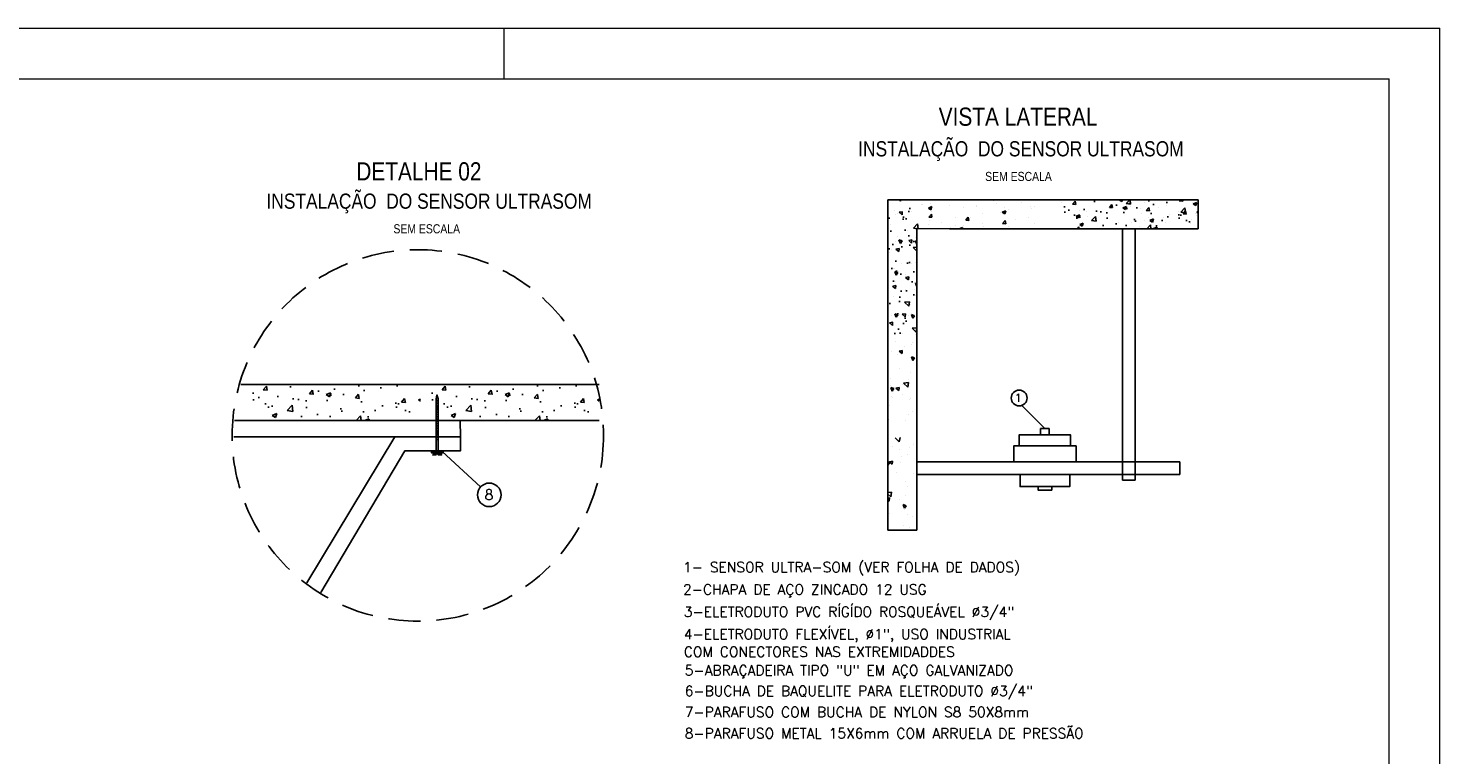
# Model space of a CAD drawing. Header units: millimetres. Extents: x 231 to 651, y 33 to 330.
# Tile 3 of 3: x 372 to 651, y 187 to 330. Entities that reach past the tile are written whole.
import ezdxf

# ---------------------------------------------------------------- set-up
doc = ezdxf.new("R2010")
doc.units = ezdxf.units.MM
doc.linetypes.add('HIDDEN', pattern=[9.525, 6.35, -3.175])
doc.layers.add('M_EXT_02', color=2, linetype='Continuous')
doc.layers.add('TEXTO PROJ', color=2, linetype='Continuous')
doc.layers.add('PADRÃO', color=7, linetype='Continuous', lineweight=9)
doc.styles.add('ARIAL', font='ARIALN.TTF')
doc.styles.add('ROMANS', font='ROMANS.SHX')

msp = doc.modelspace()

# ---------------------------------------------------------------- hatches: boundary and pattern name
h = msp.add_hatch()
h.set_pattern_fill('AR-CONC', color=256, scale=0.04, angle=90, style=0)
h.set_pattern_definition([(140, (852.132, -402.529), (0.637563, 7.287384), [0.762, -8.382]), (85, (852.132, -402.529), (-7.64226, -1.40971), [0.6096, -6.7056]), (190.451, (852.185, -401.922), (-7.004665, 5.8777), [0.6476, -7.1236]), (136.1842, (850.1, -402.529), (1.68169, 10.84316), [1.143, -12.573]), (186.6356, (850.24, -401.625), (-9.89702, 9.49617), [0.9714, -10.6854]), (81.184, (850.1, -402.529), (-9.897, 9.49618), [0.9144, -10.0584]), (111, (850.608, -401.513), (4.09062, 6.064593), [0.762, -8.382]), (56, (850.608, -401.513), (-7.367516, 2.47208), [0.6096, -6.7056]), (161.4514, (850.949, -401.0076), (-3.27691, 8.536656), [0.6476, -7.1236]), (127.5, (852.132, -402.529), (-3.3822, 0.123544), [0, -6.624318, 0, -6.807197, 0, -6.730997]), (97.5, (852.132, -402.529), (-4.007221, 2.672786), [0, -3.881119, 0, -6.471918, 0, -2.5654]), (57.5, (852.132, -404.7947), (0.22915, 5.423622), [0, -2.54, 0, -7.924797, 0, -10.515596]), (47.5, (852.132, -405.8107), (-1.01706, 5.925165), [0, -3.302, 0, -5.262878, 0, -7.467597])])
h.paths.add_polyline_path([(541.81, 296.56), (541.81, 269.4), (547.54, 269.4), (547.54, 296.56)])
h = msp.add_hatch()
h.set_pattern_fill('AR-CONC', color=256, scale=0.04, style=0)
h.set_pattern_definition([(50, (-95.916, -13.7664), (7.287384, -0.637563), [0.762, -8.382]), (355, (-95.916, -13.766), (-1.40971, 7.64226), [0.6096, -6.7056]), (100.451, (-95.3086, -13.8195), (5.8777, 7.004665), [0.6476, -7.1236]), (46.1842, (-95.916, -11.734), (10.84316, -1.68169), [1.143, -12.573]), (96.6356, (-95.012, -11.875), (9.49617, 9.89702), [0.9714, -10.6854]), (351.184, (-95.916, -11.734), (9.49618, 9.897), [0.9144, -10.0584]), (21, (-94.9, -12.2424), (6.064593, -4.09062), [0.762, -8.382]), (326, (-94.9, -12.242), (2.47208, 7.367516), [0.6096, -6.7056]), (71.4514, (-94.3945, -12.583), (8.536656, 3.27691), [0.6476, -7.1236]), (37.5, (-95.9159, -13.7664), (0.123544, 3.3822), [0, -6.624318, 0, -6.807197, 0, -6.730997]), (7.5, (-95.916, -13.7664), (2.672786, 4.007221), [0, -3.881119, 0, -6.471918, 0, -2.5654]), (327.5, (-98.1815, -13.7664), (5.423622, -0.22915), [0, -2.54, 0, -7.924797, 0, -10.515596]), (317.5, (-99.1975, -13.7664), (5.925165, 1.01706), [0, -3.302, 0, -5.262878, 0, -7.467597])])
h.paths.add_polyline_path([(603.17, 296.56), (576.02, 296.56), (576.02, 290.82), (603.17, 290.82)])
h = msp.add_hatch()
h.set_pattern_fill('AR-CONC', color=256, scale=0.05, angle=360, style=0)
h.set_pattern_definition([(50, (-424.473, -127.862), (9.10923, -0.796954), [0.9525, -10.4775]), (355, (-424.473, -127.862), (-1.76214, 9.55283), [0.762, -8.382]), (100.451, (-423.714, -127.929), (7.34712, 8.75583), [0.8095, -8.9045]), (46.1842, (-424.473, -125.322), (13.55395, -2.10212), [1.42875, -15.71624]), (96.6356, (-423.344, -125.497), (11.8702, 12.37127), [1.21425, -13.35675]), (351.184, (-424.473, -125.322), (11.87023, 12.37125), [1.143, -12.573]), (21, (-423.203, -125.957), (7.58074, -5.113274), [0.9525, -10.4775]), (326, (-423.203, -125.957), (3.0901, 9.209395), [0.762, -8.382]), (71.4514, (-422.571, -126.383), (10.67082, 4.09614), [0.8095, -8.9045]), (37.5, (-424.473, -127.8622), (0.15443, 4.22775), [0, -8.280397, 0, -8.508997, 0, -8.413747]), (7.5, (-424.473, -127.862), (3.340982, 5.009027), [0, -4.851398, 0, -8.089897, 0, -3.20675]), (327.5, (-427.3052, -127.8622), (6.779527, -0.286437), [0, -3.175, 0, -9.905996, 0, -13.144495]), (317.5, (-428.575, -127.862), (7.406456, 1.271324), [0, -4.1275, 0, -6.578598, 0, -9.334497])])
h.paths.add_polyline_path([(449.38, 260.04), (415.44, 260.04), (415.44, 252.87), (449.38, 252.87)])
h = msp.add_hatch()
h.set_pattern_fill('AR-CONC', color=256, scale=0.05, angle=360, style=0)
h.set_pattern_definition([(50, (-389.116, -127.862), (9.10923, -0.796954), [0.9525, -10.4775]), (355, (-389.116, -127.862), (-1.76214, 9.55283), [0.762, -8.382]), (100.451, (-388.357, -127.929), (7.34712, 8.75583), [0.8095, -8.9045]), (46.1842, (-389.116, -125.322), (13.55395, -2.10212), [1.42875, -15.71624]), (96.6356, (-387.987, -125.497), (11.8702, 12.37127), [1.21425, -13.35675]), (351.184, (-389.116, -125.322), (11.87023, 12.37125), [1.143, -12.573]), (21, (-387.846, -125.957), (7.58074, -5.113274), [0.9525, -10.4775]), (326, (-387.846, -125.957), (3.0901, 9.209395), [0.762, -8.382]), (71.4514, (-387.214, -126.383), (10.67082, 4.09614), [0.8095, -8.9045]), (37.5, (-389.116, -127.8622), (0.15443, 4.22775), [0, -8.280397, 0, -8.508997, 0, -8.413747]), (7.5, (-389.116, -127.862), (3.340982, 5.009027), [0, -4.851398, 0, -8.089897, 0, -3.20675]), (327.5, (-391.9482, -127.8622), (6.779527, -0.286437), [0, -3.175, 0, -9.905996, 0, -13.144495]), (317.5, (-393.218, -127.862), (7.406456, 1.271324), [0, -4.1275, 0, -6.578598, 0, -9.334497])])
h.paths.add_polyline_path([(484.74, 260.04), (450.8, 260.04), (450.8, 252.87), (484.74, 252.87)])
h = msp.add_hatch()
h.set_pattern_fill('ANSI31', color=256, scale=0.1, angle=450, style=0)
h.set_pattern_definition([(45, (-212.67506, -1407.17524), (0.22450632, -0.22450632), [])])
h.paths.add_polyline_path([(452.88, 250.92), (452.88, 248.88), (452.48, 248.88), (452.48, 250.92)])
h.paths.add_polyline_path([(452.88, 257.17), (452.88, 250.92), (452.48, 250.92), (452.48, 257.17)])

# ---------------------------------------------------------------- linework, layer by layer
for p, q in [((541.81, 231.24), (541.81, 296.56)), ((547.54, 296.56), (603.17, 296.56)), ((550.24, 295.82), (550.24, 295.82)), ((555.38, 296.47), (555.38, 296.47)), ((557.28, 296.55), (557.28, 296.55)), ((562.7, 296.32), (562.7, 296.32)), ((563.22, 295.89), (563.22, 295.89)), ((568.13, 296.09), (568.13, 296.09)), ((576.15, 295.97), (576.15, 295.97)), ((587.55, 296.56), (588.06, 296.22)), ((588.06, 296.22), (588.17, 296.56)), ((588.89, 295.79), (589.63, 296.56)), ((589.79, 295.65), (589.69, 296.56)), ((592.58, 296.1), (592.58, 296.1)), ((595.13, 296.44), (595.13, 296.44)), ((596.93, 296.56), (596.93, 296.64)), ((599.52, 296.31), (600.13, 296.26)), ((599.53, 296.31), (599.73, 296.56)), ((600.13, 296.25), (600.08, 296.56)), ((602, 296.08), (602, 296.08)), ((602.16, 295.74), (602.87, 296.02)), ((602.66, 295.4), (602.87, 296.02)), ((543.15, 294.36), (543.15, 294.36)), ((543.25, 293.56), (543.25, 293.56)), ((543.64, 293.75), (543.64, 293.75)), ((546.54, 294.24), (546.54, 294.24)), ((548.43, 295.63), (548.43, 295.63)), ((548.57, 295.64), (548.57, 295.64)), ((549.82, 294.91), (550.53, 295.18)), ((549.82, 294.91), (550.32, 294.57)), ((549.92, 293.13), (550.41, 293.72)), ((549.92, 293.13), (550.53, 293.08)), ((550.32, 294.57), (550.53, 295.18)), ((550.41, 294.2), (550.41, 294.2)), ((550.53, 293.07), (550.41, 293.71)), ((554, 295.41), (554, 295.41)), ((555.25, 293.08), (555.25, 293.08)), ((556.83, 295.05), (556.83, 295.05)), ((557.21, 292.49), (557.7, 293.08)), ((557.82, 292.44), (557.7, 293.07)), ((558.23, 293.09), (558.23, 293.09)), ((559.37, 295.38), (559.37, 295.38)), ((559.42, 295.18), (559.42, 295.18)), ((560.53, 293.85), (560.53, 293.85)), ((564.16, 294.1), (564.16, 294.1)), ((564.42, 294.09), (565.13, 294.37)), ((564.42, 294.09), (564.92, 293.75)), ((564.84, 294.96), (564.84, 294.96)), ((564.92, 293.75), (565.13, 294.37)), ((565.75, 294.56), (565.75, 294.56)), ((569.51, 293.06), (569.51, 293.06)), ((570.08, 295.12), (570.08, 295.12)), ((570.27, 294.73), (570.27, 294.73)), ((570.88, 295.21), (570.88, 295.21)), ((578.97, 295.63), (578.97, 295.63)), ((579.02, 293.28), (579.73, 293.55)), ((579.02, 293.28), (579.52, 292.94)), ((579.52, 292.94), (579.73, 293.55)), ((579.77, 294.41), (579.77, 294.41)), ((581.12, 294.27), (581.12, 294.27)), ((581.25, 293.31), (581.25, 293.31)), ((587.03, 295.47), (587.03, 295.47)), ((588.26, 294.93), (588.98, 295.2)), ((588.26, 294.93), (588.77, 294.59)), ((588.45, 294.03), (588.45, 294.03)), ((588.77, 294.59), (588.98, 295.2)), ((588.89, 295.79), (589.79, 295.65)), ((589.01, 294.83), (589.01, 294.83)), ((589.82, 295.17), (589.82, 295.17)), ((591.66, 294.72), (591.66, 294.72)), ((591.96, 293.81), (591.96, 293.81)), ((593.36, 293.13), (593.36, 293.13)), ((595.24, 294.94), (595.24, 294.94)), ((596.87, 295.43), (596.87, 295.43)), ((597.39, 293.58), (597.39, 293.58)), ((599.29, 294.14), (599.29, 294.14)), ((599.73, 294.11), (600.53, 294.93)), ((599.73, 294.11), (600.64, 293.97)), ((600.64, 293.97), (600.53, 294.93)), ((600.67, 294.72), (600.67, 294.72)), ((602.16, 295.74), (602.66, 295.4)), ((602.72, 293.78), (602.72, 293.78)), ((602.81, 293.35), (602.81, 293.35)), ((542.28, 291.61), (542.28, 291.61)), ((545.3, 292.99), (545.3, 292.99)), ((545.64, 290.45), (545.64, 290.45)), ((546.86, 290.94), (547.66, 291.76)), ((546.87, 290.94), (547.61, 290.82)), ((547.54, 277.46), (547.54, 290.83)), ((547.54, 231.24), (547.54, 290.83)), ((547.54, 290.83), (603.17, 290.82)), ((547.77, 290.82), (547.66, 291.76)), ((549.83, 291.61), (549.83, 291.61)), ((550.12, 292.43), (550.12, 292.43)), ((552.31, 292.07), (552.31, 292.07)), ((553.98, 290.82), (603.17, 290.82)), ((554.16, 291.04), (554.16, 291.04)), ((555.26, 291.38), (555.26, 291.38)), ((555.89, 290.82), (556.59, 291.09)), ((556.5, 290.82), (556.59, 291.09)), ((556.7, 291.38), (556.7, 291.38)), ((557.21, 292.49), (557.82, 292.44)), ((560.55, 291.88), (560.55, 291.88)), ((560.68, 291.16), (560.68, 291.16)), ((564.5, 291.86), (564.99, 292.44)), ((564.5, 291.86), (565.1, 291.8)), ((565.11, 291.8), (564.99, 292.44)), ((565.62, 291.18), (565.62, 291.18)), ((566.1, 290.93), (566.1, 290.93)), ((566.97, 292.73), (566.97, 292.73)), ((570.75, 291.83), (570.75, 291.83)), ((579.27, 290.82), (579.56, 291.17)), ((579.63, 290.82), (579.56, 291.16)), ((586.9, 291.79), (586.9, 291.79)), ((587.44, 292.11), (587.44, 292.11)), ((588.18, 241.12), (588.18, 290.82)), ((588.89, 291.45), (588.89, 291.45)), ((589.91, 292.09), (589.91, 292.09)), ((590.68, 290.82), (590.68, 241.11)), ((591.53, 291.34), (591.53, 291.34)), ((592.45, 292.43), (592.45, 292.43)), ((593.62, 292.47), (594.33, 292.74)), ((593.62, 292.47), (594.12, 292.13)), ((594.12, 292.13), (594.33, 292.74)), ((595.8, 290.9), (595.8, 290.9)), ((596.3, 292.94), (596.3, 292.94)), ((596.75, 292.05), (596.75, 292.05)), ((601.72, 291.91), (601.72, 291.91)), ((601.88, 292.7), (601.88, 292.7)), ((543.41, 288.33), (543.41, 288.33)), ((543.8, 289.23), (543.8, 289.23)), ((544.27, 287.9), (544, 288.61)), ((544.61, 288.4), (544, 288.61)), ((544.26, 287.64), (544.26, 287.64)), ((544.27, 287.9), (544.61, 288.4)), ((546.57, 288.59), (545.93, 288.47)), ((546.51, 287.98), (545.93, 288.47)), ((546.51, 287.98), (546.56, 288.59)), ((547.19, 289.1), (547.19, 289.1)), ((547.44, 289.59), (547.44, 289.59)), ((542.05, 286.18), (542.05, 286.18)), ((542.47, 286.7), (542.47, 286.7)), ((542.98, 282.86), (542.98, 282.86)), ((543.18, 282.9), (543.18, 282.9)), ((544.52, 284.01), (544.52, 284.01)), ((546.48, 284.03), (546.48, 284.03)), ((547.21, 284.16), (547.21, 284.16)), ((541.82, 280.76), (541.82, 280.76)), ((543.32, 280.31), (543.32, 280.31)), ((545.28, 281.71), (545.28, 281.71)), ((545.93, 281.3), (545.29, 281.18)), ((545.87, 280.69), (545.29, 281.18)), ((545.87, 280.69), (545.92, 281.3)), ((546.99, 280.18), (546.99, 280.18)), ((547.54, 279.37), (547.28, 280.07)), ((547.54, 279.98), (547.28, 280.07)), ((541.9, 278.86), (541.9, 278.86)), ((542.95, 277.48), (542.95, 277.48)), ((545.28, 278.73), (545.28, 278.73)), ((546.98, 278.74), (546.98, 278.74)), ((547.32, 277.64), (547.32, 277.64)), ((542.55, 273.73), (542.55, 273.73)), ((543.46, 273.3), (543.18, 274.01)), ((543.8, 273.8), (543.19, 274.01)), ((543.46, 273.3), (543.8, 273.8)), ((544.16, 273.9), (544.16, 273.9)), ((545.29, 274.01), (544.65, 273.9)), ((545.23, 273.41), (544.65, 273.9)), ((545.23, 273.41), (545.29, 274.01)), ((545.93, 273.6), (545.93, 273.6)), ((546.3, 275.79), (546.3, 275.79)), ((542.72, 272.06), (542.72, 272.06)), ((542.74, 271.91), (542.74, 271.91)), ((547.54, 271.25), (546.6, 271.14)), ((547.43, 270.35), (546.6, 271.14)), ((546.75, 273.32), (546.75, 273.32)), ((547.43, 270.35), (547.54, 271.09)), ((543.27, 268.51), (543.27, 268.51)), ((544.67, 270.05), (544.67, 270.05)), ((546.65, 268.39), (546.65, 268.39)), ((547.31, 269.86), (547.31, 269.86)), ((542.49, 266.63), (542.49, 266.63)), ((543.76, 265.98), (543.76, 265.98)), ((544.6, 266.12), (544.01, 266.61)), ((544.65, 266.73), (544.02, 266.61)), ((544.6, 266.12), (544.65, 266.73)), ((545, 267.51), (545, 267.51)), ((546.73, 264.76), (546.46, 265.47)), ((547.08, 265.27), (546.46, 265.47)), ((546.52, 267.89), (546.52, 267.89)), ((546.74, 264.76), (547.08, 265.27)), ((541.84, 263.76), (541.84, 263.76)), ((544.03, 263.23), (544.03, 263.23)), ((546.29, 262.47), (546.29, 262.47)), ((547.41, 263.11), (547.41, 263.11)), ((542.26, 261.21), (542.26, 261.21)), ((542.35, 259.91), (542.35, 259.91)), ((544.77, 260.06), (544.77, 260.06)), ((545.89, 260.41), (544.92, 260.3)), ((545.75, 259.5), (544.92, 260.3)), ((545.75, 259.5), (545.89, 260.41)), ((545.85, 261.09), (545.85, 261.09)), ((542.64, 258.7), (542.37, 259.41)), ((542.99, 259.2), (542.37, 259.41)), ((542.54, 257.62), (542.54, 257.62)), ((542.64, 258.7), (542.99, 259.2)), ((542.68, 257.37), (542.68, 257.37)), ((544.02, 259.44), (543.38, 259.32)), ((543.96, 258.83), (543.38, 259.32)), ((543.96, 258.83), (544.01, 259.44)), ((544.68, 258.1), (544.68, 258.1)), ((546.06, 257.04), (546.06, 257.04)), ((546.35, 257.24), (546.35, 257.24)), ((542.04, 255.78), (542.04, 255.78)), ((545.79, 254.13), (545.79, 254.13)), ((546.69, 254.7), (546.69, 254.7)), ((542.01, 253.01), (542.01, 253.01)), ((545.39, 252.88), (545.39, 252.88)), ((544.06, 248.66), (543.24, 249.45)), ((544.07, 248.66), (544.21, 249.57)), ((542.77, 247.73), (542.77, 247.73)), ((544.03, 247.11), (544.03, 247.11)), ((544.58, 245.77), (544.58, 245.77)), ((545.61, 246.2), (545.61, 246.2)), ((546.15, 247.61), (546.15, 247.61)), ((546.81, 248.21), (546.81, 248.21)), ((547.53, 248.28), (547.53, 248.28)), ((542.17, 244.6), (541.81, 244.72)), ((541.83, 244.09), (541.81, 244.15)), ((541.83, 244.09), (542.17, 244.6)), ((542.74, 244.86), (542.1, 244.75)), ((542.68, 244.26), (542.1, 244.75)), ((542.68, 244.26), (542.74, 244.86)), ((544.37, 244.56), (544.37, 244.56)), ((547.54, 244.71), (599.53, 244.71)), ((547.54, 242.21), (547.54, 244.71)), ((543.42, 242.6), (543.42, 242.6)), ((545.38, 240.77), (545.38, 240.77)), ((546.8, 242.48), (546.8, 242.48)), ((599.53, 242.21), (547.54, 242.21)), ((588.18, 241.12), (590.68, 241.12)), ((542.52, 238.72), (541.81, 238.64)), ((542.38, 237.82), (541.81, 238.37)), ((542.1, 237.58), (541.81, 237.52)), ((542.05, 236.97), (542.1, 237.58)), ((542.38, 237.82), (542.52, 238.72)), ((544.14, 237.38), (544.14, 237.38)), ((545.21, 238.15), (545.21, 238.15)), ((545.6, 239.85), (545.6, 239.85)), ((547.52, 237.26), (547.52, 237.26)), ((542.05, 236.97), (541.81, 237.17)), ((542.05, 234.43), (542.05, 234.43)), ((545.11, 235.56), (544.83, 236.27)), ((545.45, 236.06), (544.83, 236.27)), ((545.11, 235.56), (545.45, 236.06)), ((545.15, 235.35), (545.15, 235.35)), ((544.9, 232.11), (544.9, 232.11)), ((545.72, 234.3), (545.72, 234.3)), ((546.05, 231.75), (546.05, 231.75)), ((546.61, 233.92), (546.61, 233.92)), ((547.54, 231.24), (541.81, 231.24))]:
    msp.add_line(p, q)
for points in [[(547.54, 296.56), (541.81, 296.56)], [(603.17, 290.82), (603.17, 296.56)], [(413.9, 260.04), (484.74, 260.04)], [(452.88, 246.89), (452.88, 246.89), (452.88, 257.2), (452.64, 257.96), (452.48, 257.16), (452.48, 246.87)], [(412.61, 252.87), (457.28, 252.87), (457.29, 249.68)], [(412.61, 252.87), (484.74, 252.87)], [(452.48, 252.85), (452.88, 252.85)], [(457.29, 246.89), (457.29, 249.68), (412.5, 249.68)], [(429.71, 218.91), (446.3, 246.89), (457.29, 246.89), (457.29, 249.68), (444.33, 249.68), (426.94, 220.83)], [(451.59, 246.71), (453.87, 246.71)], [(452.31, 246.48), (451.82, 246.1), (452.47, 246.1), (452.47, 246.3), (452.91, 246.3), (452.91, 246.1), (453.6, 246.1), (453.1, 246.48)], [(599.53, 244.71), (599.53, 242.21)]]:
    msp.add_lwpolyline(points)
for points in [[(572.01, 250.07), (573.68, 250.07), (573.68, 251.3), (572.01, 251.3)], [(567.79, 247.87), (577.9, 247.87), (577.9, 250.07), (567.79, 250.07)], [(453.87, 246.48), (453.87, 246.89), (451.59, 246.89), (451.59, 246.48)], [(451.59, 246.48), (451.59, 246.89), (453.87, 246.89), (453.87, 246.48)], [(566.69, 244.71), (579, 244.71), (579, 247.87), (566.69, 247.87)], [(567.93, 242.21), (577.76, 242.21), (577.76, 239.85), (567.93, 239.85)], [(571.49, 239.85), (574.21, 239.85), (574.21, 239.13), (571.49, 239.13)]]:
    msp.add_lwpolyline(points, close=True)
at = {"layer": 'M_EXT_02', "linetype": 'HIDDEN'}
msp.add_circle((448.88, 249.95), 36.71, dxfattribs=at)
at = {"layer": 'PADRÃO', "color": 2}
for p, q in [((230.92, 330.46), (650.92, 330.46)), ((465.92, 320.46), (465.92, 330.46)), ((465.92, 320.46), (465.92, 330.46)), ((650.92, 33.46), (650.92, 330.46))]:
    msp.add_line(p, q, dxfattribs=at)
at = {"layer": 'PADRÃO', "color": 1}
for p in [(255.92, 320.46), (640.92, 43.46)]:
    msp.add_line(p, (640.92, 320.46), dxfattribs=at)
at = {"layer": 'TEXTO PROJ', "color": 2}
msp.add_line((572.85, 251.3), (568.26, 255.87), dxfattribs=at)
msp.add_lwpolyline([(453.67, 246.76), (461.27, 239.77)], dxfattribs=at)
for centre, radius in [((567.76, 257.34), 1.56), ((463, 238.2), 2.33)]:
    msp.add_circle(centre, radius, dxfattribs=at)

# ---------------------------------------------------------------- texts
for s, height, style, p in [('VISTA LATERAL', 3.6, 'ARIAL', (551.85, 311.17)), ('INSTALAÇÃO  DO SENSOR ULTRASOM', 3, 'ARIAL', (535.94, 305.12)), ('DETALHE 02', 3.6, 'ARIAL', (436.71, 300.36)), ('SEM ESCALA', 1.8, 'ARIAL', (561.04, 300.25)), ('INSTALAÇÃO  DO SENSOR ULTRASOM', 3, 'ARIAL', (418.95, 294.77)), ('SEM ESCALA', 1.8, 'ARIAL', (444.05, 289.9)), ('1', 1.6, 'ROMANS', (566.88, 256.6)), ('8', 2, 'ROMANS', (462.09, 237.24)), ('1- SENSOR ULTRA-SOM (VER FOLHA DE DADOS)', 2, 'ROMANS', (501.31, 222.9)), ('2-CHAPA DE AÇO ZINCADO 12 USG ', 2, 'ROMANS', (501.31, 218.49)), ('3-ELETRODUTO PVC RÍGÍDO ROSQUEÁVEL %%C3/4" ', 2, 'ROMANS', (501.47, 214.08)), ('4-ELETRODUTO FLEXÍVEL, %%C1", USO INDUSTRIAL  ', 2, 'ROMANS', (501.47, 209.67)), ('COM CONECTORES NAS EXTREMIDADDES', 2, 'ROMANS', (501.47, 206.18)), ('5-ABRAÇADEIRA TIPO "U" EM AÇO GALVANIZADO', 2, 'ROMANS', (501.65, 202.51)), ('6-BUCHA DE BAQUELITE PARA ELETRODUTO %%C3/4"', 2, 'ROMANS', (501.65, 198.43)), ('7-PARAFUSO COM BUCHA DE NYLON S8 50X8mm', 2, 'ROMANS', (501.65, 194.26)), ('8-PARAFUSO METAL 15X6mm COM ARRUELA DE PRESSÃO  ', 2, 'ROMANS', (501.65, 190.05))]:
    msp.add_text(s, height=height, dxfattribs=dict(at, style=style)).set_placement(p)

doc.saveas('drawing.dxf')
